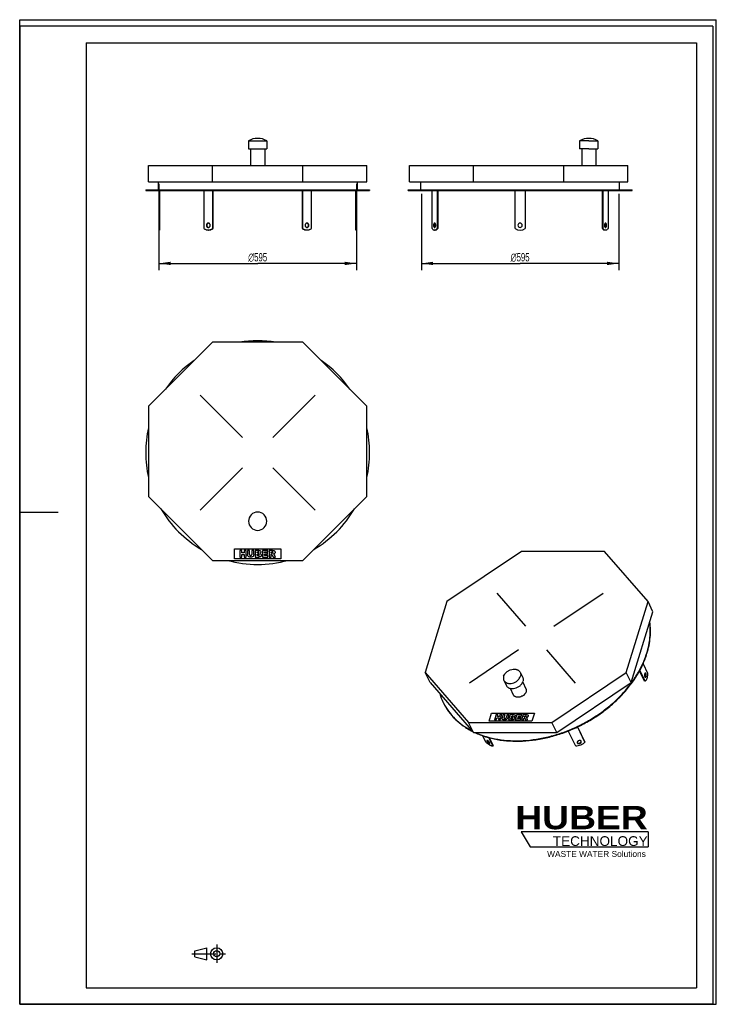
# Model space of a CAD drawing. Header units: millimetres. Extents: x 0 to 2100, y 0 to 2970.
import ezdxf

# ---------------------------------------------------------------- set-up
doc = ezdxf.new("R2010")
doc.units = ezdxf.units.MM
doc.header["$LTSCALE"] = 193.6
doc.linetypes.add('CENTER', pattern=[0.6, 0.375, -0.075, 0.075, -0.075])
doc.layers.get('0').update_dxf_attribs({"linetype": 'CONTINUOUS'})
for name, color, linetype in [('_2D-BEM', 7, 'CONTINUOUS'), ('_ACHSEN', 7, 'CONTINUOUS'), ('_KURVEN', 7, 'CONTINUOUS'), ('HUBER_Logo_BL0', 7, 'CONTINUOUS')]:
    doc.layers.add(name, color=color, linetype=linetype)
doc.styles.get("Standard").update_dxf_attribs({"font": 'txt', "width": 0.7})
doc.styles.add('TEXTSTYLE_2', font='ariblk.ttf')
doc.styles.add('TEXTSTYLE_3', font='arial.ttf')
doc.styles.add('TEXTSTYLE_4', font='gdt', dxfattribs={"width": 0.7})
doc.dimstyles.new('DIMSTYLE_1', dxfattribs={"dimtxt": 25, "dimasz": 35, "dimexe": 2, "dimexo": 1, "dimtad": 1, "dimdec": 1, "dimtxsty": 'STANDARD', "dimblk": '_FILLED', "dimblk1": '_FILLED', "dimblk2": '_FILLED', "dimcen": 0.09, "dimadec": 1, "dimazin": 2, "dimtp": 0.8, "dimtm": 0.8, "dimtfac": 1, "dimtdec": 1, "dimtofl": 0, "dimtmove": 0, "dimatfit": 3, "dimldrblk": '_FILLED', "dimfxl": 1, "dimtolj": 1, "dimarcsym": 0})

# ---------------------------------------------------------------- blocks, each defined once
blk = doc.blocks.new('HUBER_LOGO_BL0', base_point=(1705.8, 504.8))
at = {"layer": 'HUBER_Logo_BL0', "color": 5, "linetype": 'CONTINUOUS'}
for p, q in [((1894.2, 520.3), (1511.7, 520.3)), ((1511.7, 520.3), (1538.7, 475.3)), ((1894.2, 520.3), (1894.2, 475.3)), ((1538.7, 475.3), (1894.2, 475.3))]:
    blk.add_line(p, q, dxfattribs=at)
at = {"layer": 'HUBER_Logo_BL0', "color": 2, "linetype": 'CONTINUOUS', "attachment_point": 3, "line_spacing_factor": 0.78}
for s, insert, char_height, width, style in [('HUBER\\P\\Farial.ttf;\\H29.25;TECHNOLOGY ', (1893.2, 598.3), 70.2, 387.672, 'TEXTSTYLE_2'), ('WASTE WATER Solutions', (1887.6, 462.6), 18, 297.033, 'TEXTSTYLE_3')]:
    blk.add_mtext(s, dxfattribs=dict(at, insert=insert, char_height=char_height, width=width, style=style))
blk = doc.blocks.new('_FILLED')
at = {"color": 0, "linetype": 'BYBLOCK'}
blk.add_solid([(0, 0), (-1, 0.143), (-1, -0.143)], dxfattribs=at)
blk = doc.blocks.new('*D0')
at = {"layer": '_2D-BEM', "color": 2, "linetype": 'CONTINUOUS'}
for p, q in [((419.9, 2474.8), (419.9, 2214.8)), ((1014.9, 2474.8), (1014.9, 2214.8)), ((419.9, 2234.8), (717.4, 2234.8)), ((1014.9, 2234.8), (717.4, 2234.8))]:
    blk.add_line(p, q, dxfattribs=at)
at = {"layer": '_2D-BEM', "color": 2, "linetype": 'CONTINUOUS', "xscale": 35, "yscale": 35, "zscale": 35, "rotation": 180}
blk.add_blockref('_FILLED', (419.9, 2234.8), dxfattribs=at)
at = {"layer": '_2D-BEM', "color": 2, "linetype": 'CONTINUOUS', "xscale": 35, "yscale": 35, "zscale": 35}
blk.add_blockref('_FILLED', (1014.9, 2234.8), dxfattribs=at)
at = {"layer": '_2D-BEM', "color": 2, "linetype": 'CONTINUOUS', "insert": (717.4, 2266), "char_height": 25, "width": 133.036, "attachment_point": 2, "line_spacing_factor": 0.9, "style": 'TEXTSTYLE_4'}
blk.add_mtext('{\\Fgdt;n}\\Ftxt;595', dxfattribs=at)
blk = doc.blocks.new('*D1')
at = {"layer": '_2D-BEM', "color": 2, "linetype": 'CONTINUOUS'}
for p, q in [((1211, 2444.8), (1211, 2214.8)), ((1806, 2444.8), (1806, 2214.8)), ((1211, 2234.8), (1508.5, 2234.8)), ((1806, 2234.8), (1508.5, 2234.8))]:
    blk.add_line(p, q, dxfattribs=at)
at = {"layer": '_2D-BEM', "color": 2, "linetype": 'CONTINUOUS', "xscale": 35, "yscale": 35, "zscale": 35, "rotation": 180}
blk.add_blockref('_FILLED', (1211, 2234.8), dxfattribs=at)
at = {"layer": '_2D-BEM', "color": 2, "linetype": 'CONTINUOUS', "xscale": 35, "yscale": 35, "zscale": 35}
blk.add_blockref('_FILLED', (1806, 2234.8), dxfattribs=at)
at = {"layer": '_2D-BEM', "color": 2, "linetype": 'CONTINUOUS', "insert": (1508.5, 2266), "char_height": 25, "width": 133.036, "attachment_point": 2, "line_spacing_factor": 0.9, "style": 'TEXTSTYLE_4'}
blk.add_mtext('{\\Fgdt;n}\\Ftxt;595', dxfattribs=at)
blk = doc.blocks.new('PROJEKTIONSMETHODE_1_BL1', base_point=(570, 152.5))
at = {"color": 2, "linetype": 'CENTER'}
for p, q in [((593.8, 180), (593.8, 125)), ((518.7, 152.5), (621.3, 152.5))]:
    blk.add_line(p, q, dxfattribs=at)
at = {"color": 2, "linetype": 'CONTINUOUS'}
for p, q in [((527.8, 161.7), (564.5, 170.8)), ((527.8, 143.3), (527.8, 161.7)), ((564.5, 134.2), (564.5, 170.8)), ((527.8, 143.3), (564.5, 134.2))]:
    blk.add_line(p, q, dxfattribs=at)
for radius in [18.3, 9.17]:
    blk.add_circle((593.8, 152.5), radius, dxfattribs=at)

msp = doc.modelspace()

# ---------------------------------------------------------------- linework, layer by layer
at = {"color": 7, "linetype": 'CONTINUOUS'}
for p, q in [((0, 2970), (2100, 2970)), ((0, 0), (0, 2970)), ((0, 2970), (2100, 2970)), ((0, 0), (0, 2970)), ((2100, 0), (2100, 2970)), ((2100, 0), (2100, 2970)), ((388.35, 2530.03), (544.11, 2530.03)), ((388.35, 2481.03), (388.35, 2530.03)), ((544.11, 2530.03), (581.08, 2530.03)), ((581.08, 2530.03), (853.63, 2530.03)), ((581.08, 2481.03), (581.08, 2530.03)), ((853.63, 2530.03), (890.59, 2530.03)), ((853.63, 2481.03), (853.63, 2530.03)), ((890.59, 2530.03), (1046.35, 2530.03)), ((1046.35, 2481.03), (1046.35, 2530.03)), ((1175.46, 2530.03), (1335.22, 2530.03)), ((1175.46, 2481.03), (1175.46, 2530.03)), ((1335.22, 2530.03), (1368.19, 2530.03)), ((1368.19, 2530.03), (1640.74, 2530.03)), ((1368.19, 2481.03), (1368.19, 2530.03)), ((1640.74, 2530.03), (1681.7, 2530.03)), ((1640.74, 2481.03), (1640.74, 2530.03)), ((1681.7, 2530.03), (1833.46, 2530.03)), ((1833.46, 2481.03), (1833.46, 2530.03)), ((388.35, 2481.03), (581.08, 2481.03)), ((417.85, 2481.03), (417.85, 2456.78)), ((581.08, 2481.03), (853.63, 2481.03)), ((853.63, 2481.03), (1046.35, 2481.03)), ((1016.85, 2481.03), (1016.85, 2456.78)), ((1175.46, 2481.03), (1368.19, 2481.03)), ((1208.96, 2456.78), (1208.96, 2481.03)), ((1368.19, 2481.03), (1640.74, 2481.03)), ((1640.74, 2481.03), (1833.46, 2481.03)), ((1807.96, 2456.78), (1807.96, 2481.03)), ((379.85, 2456.78), (379.85, 2454.78)), ((379.85, 2456.78), (417.85, 2456.78)), ((379.85, 2454.78), (419.85, 2454.78)), ((417.85, 2456.78), (1016.85, 2456.78)), ((419.85, 2454.78), (555.61, 2454.78)), ((555.61, 2454.78), (581.59, 2454.78)), ((581.59, 2454.78), (853.11, 2454.78)), ((853.11, 2454.78), (879.09, 2454.78)), ((879.09, 2454.78), (1014.85, 2454.78)), ((1014.85, 2454.78), (1054.85, 2454.78)), ((1016.85, 2456.78), (1054.85, 2456.78)), ((1054.85, 2456.78), (1054.85, 2454.78)), ((1170.96, 2456.78), (1208.96, 2456.78)), ((1170.96, 2454.78), (1170.96, 2456.78)), ((1170.96, 2454.78), (1210.96, 2454.78)), ((1208.96, 2456.78), (1508.46, 2456.78)), ((1210.96, 2454.78), (1243.32, 2454.78)), ((1243.32, 2454.78), (1243.65, 2454.78)), ((1243.65, 2454.78), (1243.66, 2454.78)), ((1243.66, 2454.78), (1258.32, 2454.78)), ((1258.32, 2454.78), (1493.46, 2454.78)), ((1493.46, 2454.78), (1508.46, 2454.78)), ((1508.46, 2456.78), (1807.96, 2456.78)), ((1508.46, 2454.78), (1523.46, 2454.78)), ((1523.46, 2454.78), (1758.61, 2454.78)), ((1758.61, 2454.78), (1773.26, 2454.78)), ((1773.26, 2454.78), (1773.28, 2454.78)), ((1773.28, 2454.78), (1773.61, 2454.78)), ((1773.61, 2454.78), (1805.96, 2454.78)), ((1805.96, 2454.78), (1845.96, 2454.78)), ((1807.96, 2456.78), (1845.96, 2456.78)), ((1845.96, 2454.78), (1845.96, 2456.78)), ((581.08, 1997.19), (388.35, 1804.47)), ((853.63, 1997.19), (581.08, 1997.19)), ((1046.35, 1804.47), (853.63, 1997.19)), ((388.35, 1804.47), (388.35, 1531.92)), ((1046.35, 1531.92), (1046.35, 1804.47)), ((388.35, 1531.92), (581.08, 1339.19)), ((853.63, 1339.19), (1046.35, 1531.92)), ((581.08, 1339.19), (853.63, 1339.19)), ((1512.3, 1365.72), (1288.14, 1214.75)), ((1763.34, 1365.72), (1512.3, 1365.72)), ((1894.19, 1214.75), (1763.34, 1365.72)), ((1288.14, 1214.75), (1222.16, 1001.25)), ((1828.22, 1001.25), (1894.19, 1214.75)), ((1909.14, 1184.29), (1894.19, 1214.75)), ((1843.17, 970.8), (1909.14, 1184.29)), ((1237.11, 970.8), (1222.16, 1001.25)), ((1222.16, 1001.25), (1353.02, 850.29)), ((1604.06, 850.29), (1828.22, 1001.25)), ((1843.17, 970.8), (1828.22, 1001.25)), ((1237.11, 970.8), (1367.97, 819.83)), ((1619, 819.83), (1843.17, 970.8)), ((1367.97, 819.83), (1353.02, 850.29)), ((1353.02, 850.29), (1604.06, 850.29)), ((1619, 819.83), (1604.06, 850.29)), ((1367.97, 819.83), (1619, 819.83)), ((0, 0), (2100, 0)), ((0, 0), (2100, 0))]:
    msp.add_line(p, q, dxfattribs=at)
at = {"color": 3, "linetype": 'CONTINUOUS'}
for p, q in [((0, 2950), (0, 1485)), ((2090, 2950), (0, 2950)), ((2090, 2950), (2090, 0)), ((0, 1485), (0, 0)), ((0, 1485), (116, 1485)), ((2090, 0), (0, 0))]:
    msp.add_line(p, q, dxfattribs=at)
at = {"color": 5, "linetype": 'CONTINUOUS'}
for p, q in [((200, 2900), (2040, 2900)), ((200, 2900), (200, 50)), ((2040, 2900), (2040, 50)), ((200, 50), (2040, 50))]:
    msp.add_line(p, q, dxfattribs=at)
at = {"color": 7, "linetype": 'CONTINUOUS'}
for centre, radius, start, end in [((717.35, 1664.19), 337.5, 80.6658, 99.3342), ((717.35, 1664.19), 337.5, 124.49949, 145.48396), ((717.35, 1664.19), 337.5, 34.51604, 55.50051), ((717.35, 1664.19), 337.5, 167.13451, 180), ((717.35, 1664.19), 337.5, 0, 12.86549), ((717.35, 1664.19), 337.5, 180, 192.86549), ((717.35, 1664.19), 337.5, 347.13451, 360), ((717.35, 1664.19), 337.5, 210.1222, 239.86176), ((717.35, 1664.19), 337.5, 300.13824, 329.8778), ((717.35, 1664.19), 337.5, 254.37688, 285.62312), ((1435.47, 988.57), 176.97, 196.83374, 206.11922), ((1434.29, 988.05), 175.69, 206.13854, 206.59005)]:
    msp.add_arc(centre, radius, start, end, dxfattribs=at)
for points, knots in [([(1890.41, 1059.34), (1892.82, 1067.13), (1896.84, 1082.74), (1900.41, 1106.33), (1901.38, 1129.55), (1900.28, 1144.81), (1899.29, 1152.29)], [0, 0, 0, 0, 0.260256, 0.513122, 0.7593559, 1, 1, 1, 1]), ([(1891.02, 1058.09), (1893.49, 1066.09), (1897.6, 1082.09), (1901.15, 1106.26), (1901.98, 1130.05), (1900.69, 1145.66), (1899.59, 1153.31)], [0, 0, 0, 0, 0.2604693, 0.5133684, 0.7595068, 1, 1, 1, 1]), ([(1371.86, 819.82), (1382.36, 814.91), (1404.57, 806.41), (1439.93, 797.95), (1477.48, 793.62), (1516.63, 793.48), (1556.77, 797.51), (1597.26, 805.66), (1637.48, 817.8), (1676.78, 833.72), (1714.56, 853.19), (1750.23, 875.88), (1783.21, 901.46), (1812.99, 929.52), (1839.11, 959.62), (1861.14, 991.3), (1878.75, 1024.05), (1887.52, 1046.75), (1891.02, 1058.09)], [0, 0, 0, 0, 0.054974, 0.1122913, 0.171941, 0.2337739, 0.2975243, 0.3628333, 0.4292712, 0.4963602, 0.5635949, 0.6304644, 0.6964726, 0.7611596, 0.8241235, 0.8850428, 0.943699, 1, 1, 1, 1]), ([(1373.99, 819.8), (1384.53, 815.03), (1406.79, 806.81), (1442.15, 798.72), (1479.63, 794.72), (1518.65, 794.86), (1558.61, 799.14), (1598.88, 807.48), (1638.84, 819.75), (1677.87, 835.76), (1715.37, 855.25), (1750.75, 877.94), (1783.46, 903.46), (1813, 931.42), (1838.89, 961.38), (1860.75, 992.9), (1878.21, 1025.48), (1886.93, 1048.05), (1890.41, 1059.34)], [0, 0, 0, 0, 0.0551293, 0.1125922, 0.172366, 0.234294, 0.2981065, 0.3634436, 0.4298775, 0.4969338, 0.5641126, 0.6309089, 0.6968335, 0.7614332, 0.8243126, 0.8851557, 0.9437482, 1, 1, 1, 1]), ([(1277.18, 909.41), (1281.63, 900.34), (1292.2, 882.81), (1312.5, 859.38), (1336.94, 839.08), (1355.38, 828.05), (1365.08, 823.12)], [0, 0, 0, 0, 0.2420652, 0.4874984, 0.739332, 1, 1, 1, 1]), ([(1277.18, 909.41), (1281.63, 900.54), (1292.12, 883.4), (1312.11, 860.45), (1336.1, 840.52), (1354.16, 829.64), (1363.66, 824.78)], [0, 0, 0, 0, 0.2421352, 0.487665, 0.7395044, 1, 1, 1, 1])]:
    msp.add_open_spline(points, degree=3, knots=knots, dxfattribs=at)
at = {"layer": '_ACHSEN', "color": 7, "linetype": 'CONTINUOUS'}
for p, q in [((689.85, 2605.03), (689.85, 2580.03)), ((689.85, 2605.03), (744.85, 2605.03)), ((744.85, 2605.03), (744.85, 2580.03)), ((1687.96, 2605.03), (1687.96, 2580.03)), ((1715.46, 2605.03), (1687.96, 2605.03)), ((1715.46, 2605.03), (1742.96, 2605.03)), ((1742.96, 2605.03), (1742.96, 2580.03)), ((689.85, 2580.03), (696.15, 2580.03)), ((696.15, 2580.03), (696.15, 2530.03)), ((696.15, 2580.03), (738.55, 2580.03)), ((738.55, 2580.03), (738.55, 2530.03)), ((738.55, 2580.03), (744.85, 2580.03)), ((1694.26, 2580.03), (1687.96, 2580.03)), ((1694.26, 2580.03), (1694.26, 2530.03)), ((1715.46, 2580.03), (1694.26, 2580.03)), ((1715.46, 2580.03), (1736.66, 2580.03)), ((1736.66, 2580.03), (1736.66, 2530.03)), ((1736.66, 2580.03), (1742.96, 2580.03)), ((419.85, 2454.78), (419.85, 2339.78)), ((421.85, 2454.78), (421.85, 2339.78)), ((555.61, 2339.78), (555.61, 2454.78)), ((581.59, 2454.78), (581.59, 2339.78)), ((582.59, 2454.78), (582.59, 2339.78)), ((852.11, 2339.78), (852.11, 2454.78)), ((853.11, 2339.78), (853.11, 2454.78)), ((879.09, 2454.78), (879.09, 2339.78)), ((1012.85, 2339.78), (1012.85, 2454.78)), ((1014.85, 2339.78), (1014.85, 2454.78)), ((1243.32, 2339.78), (1243.32, 2454.78)), ((1258.32, 2454.78), (1258.32, 2339.78)), ((1260.05, 2454.78), (1260.05, 2339.78)), ((1493.46, 2339.78), (1493.46, 2454.78)), ((1523.46, 2454.78), (1523.46, 2339.78)), ((1756.87, 2339.78), (1756.87, 2454.78)), ((1758.61, 2339.78), (1758.61, 2454.78)), ((1773.61, 2454.78), (1773.61, 2339.78)), ((419.85, 2339.78), (419.85, 2334.78)), ((419.85, 2339.78), (421.85, 2339.78)), ((419.85, 2334.78), (421.85, 2334.78)), ((421.85, 2339.78), (421.85, 2334.78)), ((568.6, 2334.78), (569.6, 2334.78)), ((581.59, 2339.78), (582.59, 2339.78)), ((853.11, 2339.78), (852.11, 2339.78)), ((866.1, 2334.78), (865.1, 2334.78)), ((1012.85, 2334.78), (1012.85, 2339.78)), ((1014.85, 2339.78), (1012.85, 2339.78)), ((1014.85, 2334.78), (1012.85, 2334.78)), ((1014.85, 2334.78), (1014.85, 2339.78)), ((1250.82, 2334.78), (1252.55, 2334.78)), ((1258.32, 2339.78), (1260.05, 2339.78)), ((1758.61, 2339.78), (1756.87, 2339.78)), ((1766.11, 2334.78), (1764.37, 2334.78)), ((1879.04, 1026.57), (1892.89, 998.36)), ((1508.91, 1001.46), (1516.54, 985.92)), ((1883.79, 974.86), (1868.64, 1005.72)), ((1885.63, 974.86), (1869.61, 1007.49)), ((1459.54, 977.23), (1467.16, 961.69)), ((1478.38, 953.12), (1488.07, 933.38)), ((1516.44, 971.81), (1526.13, 952.06)), ((1885.63, 974.86), (1883.79, 974.86)), ((1681.18, 836.49), (1703.67, 790.67)), ((1681.31, 836.55), (1703.16, 792.02)), ((1405.72, 790.67), (1396.25, 809.97)), ((1413.38, 804.68), (1426.02, 778.92)), ((1415.68, 804.07), (1427.36, 780.27)), ((1676.1, 778.92), (1653.7, 824.58)), ((1426.02, 778.92), (1427.36, 780.27)), ((1680.74, 788.75), (1680.86, 788.46)), ((1692.93, 793.26), (1692.81, 793.55)), ((1703.67, 790.67), (1703.16, 792.02))]:
    msp.add_line(p, q, dxfattribs=at)
for centre, radius, start, end in [((717.35, 2554.53), 57.5, 90, 118.57188), ((717.35, 2554.53), 57.5, 61.42812, 90), ((1715.46, 2554.53), 57.5, 90, 118.57188), ((1715.46, 2554.53), 57.5, 61.42812, 90), ((569.61, 2351.36), 4.92, 95.89133, 101.54258), ((865.1, 2351.36), 4.92, 78.45742, 84.10867), ((1508.46, 2349.78), 6.5, 0, 180), ((1508.46, 2349.78), 6.5, 180, 360), ((568.6, 2353.54), 18.76, 270.00046, 273.04959), ((569.61, 2348.2), 4.92, 258.45742, 264.10867), ((866.1, 2353.54), 18.76, 266.95041, 269.99954), ((865.1, 2348.2), 4.92, 275.89133, 281.54258), ((1508.46, 2359.78), 25, 233.1301, 306.8699), ((717.35, 1457.19), 27.5, 0, 180), ((717.35, 1457.19), 27.5, 180, 360)]:
    msp.add_arc(centre, radius, start, end, dxfattribs=at)
for points, knots in [([(568.6, 2356.28), (568.23, 2356.28), (567.49, 2356.19), (566.06, 2355.69), (564.47, 2354.44), (563.25, 2352.29), (562.97, 2350.62), (562.97, 2349.78)], [0, 0, 0, 0, 0.1164523, 0.2343401, 0.477366, 0.7340619, 1, 1, 1, 1]), ([(562.97, 2349.78), (562.97, 2348.94), (563.25, 2347.27), (564.47, 2345.12), (566.06, 2343.87), (567.49, 2343.36), (568.23, 2343.28), (568.6, 2343.28)], [0, 0, 0, 0, 0.2659381, 0.522634, 0.7656599, 0.8835477, 1, 1, 1, 1]), ([(568.62, 2356.18), (567.97, 2356.05), (566.68, 2355.5), (565.17, 2354), (564.2, 2352.02), (563.97, 2350.53), (563.97, 2349.78)], [0, 0, 0, 0, 0.2340951, 0.4790605, 0.735823, 1, 1, 1, 1]), ([(563.97, 2349.78), (563.97, 2349.03), (564.2, 2347.54), (565.17, 2345.56), (566.68, 2344.06), (567.97, 2343.51), (568.62, 2343.38)], [0, 0, 0, 0, 0.264177, 0.5209395, 0.7659049, 1, 1, 1, 1]), ([(574.23, 2349.78), (574.23, 2350.62), (573.95, 2352.29), (572.73, 2354.44), (571.15, 2355.69), (569.71, 2356.19), (568.97, 2356.28), (568.6, 2356.28)], [0, 0, 0, 0, 0.2659381, 0.522634, 0.7656599, 0.8835477, 1, 1, 1, 1]), ([(568.6, 2343.28), (568.97, 2343.28), (569.71, 2343.36), (571.15, 2343.87), (572.73, 2345.12), (573.95, 2347.27), (574.23, 2348.94), (574.23, 2349.78)], [0, 0, 0, 0, 0.1164523, 0.2343401, 0.477366, 0.7340619, 1, 1, 1, 1]), ([(866.1, 2356.28), (865.73, 2356.28), (864.99, 2356.19), (863.56, 2355.69), (861.97, 2354.44), (860.75, 2352.29), (860.47, 2350.62), (860.47, 2349.78)], [0, 0, 0, 0, 0.1164523, 0.2343401, 0.477366, 0.7340619, 1, 1, 1, 1]), ([(860.47, 2349.78), (860.47, 2348.94), (860.75, 2347.27), (861.97, 2345.12), (863.56, 2343.87), (864.99, 2343.36), (865.73, 2343.28), (866.1, 2343.28)], [0, 0, 0, 0, 0.2659381, 0.522634, 0.7656599, 0.8835477, 1, 1, 1, 1]), ([(870.73, 2349.78), (870.73, 2350.53), (870.51, 2352.02), (869.53, 2354), (868.02, 2355.5), (866.73, 2356.05), (866.08, 2356.18)], [0, 0, 0, 0, 0.264177, 0.5209395, 0.7659049, 1, 1, 1, 1]), ([(866.08, 2343.38), (866.73, 2343.51), (868.02, 2344.06), (869.53, 2345.56), (870.51, 2347.54), (870.73, 2349.03), (870.73, 2349.78)], [0, 0, 0, 0, 0.2340951, 0.4790605, 0.735823, 1, 1, 1, 1]), ([(871.73, 2349.78), (871.73, 2350.62), (871.45, 2352.29), (870.23, 2354.44), (868.65, 2355.69), (867.21, 2356.19), (866.47, 2356.28), (866.1, 2356.28)], [0, 0, 0, 0, 0.2659381, 0.522634, 0.7656599, 0.8835477, 1, 1, 1, 1]), ([(866.1, 2343.28), (866.47, 2343.28), (867.21, 2343.36), (868.65, 2343.87), (870.23, 2345.12), (871.45, 2347.27), (871.73, 2348.94), (871.73, 2349.78)], [0, 0, 0, 0, 0.1164523, 0.2343401, 0.477366, 0.7340619, 1, 1, 1, 1]), ([(1250.82, 2356.28), (1250.6, 2356.28), (1250.15, 2356.18), (1249.53, 2355.79), (1248.97, 2355.17), (1248.28, 2354.02), (1247.72, 2352.19), (1247.57, 2350.61), (1247.57, 2349.78)], [0, 0, 0, 0, 0.0823068, 0.1731319, 0.27789, 0.3984498, 0.6816237, 1, 1, 1, 1]), ([(1247.57, 2349.78), (1247.57, 2348.95), (1247.72, 2347.37), (1248.28, 2345.54), (1248.97, 2344.39), (1249.53, 2343.77), (1250.15, 2343.37), (1250.6, 2343.28), (1250.82, 2343.28)], [0, 0, 0, 0, 0.3183763, 0.6015502, 0.72211, 0.8268681, 0.9176932, 1, 1, 1, 1]), ([(1251.69, 2356.04), (1251.31, 2355.83), (1250.59, 2355.11), (1249.87, 2353.65), (1249.41, 2351.81), (1249.3, 2350.47), (1249.3, 2349.78)], [0, 0, 0, 0, 0.1872802, 0.4228941, 0.6998978, 1, 1, 1, 1]), ([(1249.3, 2349.78), (1249.3, 2349.08), (1249.41, 2347.75), (1249.87, 2345.91), (1250.59, 2344.45), (1251.31, 2343.72), (1251.69, 2343.51)], [0, 0, 0, 0, 0.3001022, 0.5771059, 0.8127198, 1, 1, 1, 1]), ([(1254.07, 2349.78), (1254.07, 2350.61), (1253.92, 2352.19), (1253.36, 2354.02), (1252.67, 2355.17), (1252.12, 2355.79), (1251.49, 2356.18), (1251.04, 2356.28), (1250.82, 2356.28)], [0, 0, 0, 0, 0.3183763, 0.6015502, 0.72211, 0.8268681, 0.9176932, 1, 1, 1, 1]), ([(1250.82, 2343.28), (1251.04, 2343.28), (1251.49, 2343.37), (1252.12, 2343.77), (1252.67, 2344.39), (1253.36, 2345.54), (1253.92, 2347.37), (1254.07, 2348.95), (1254.07, 2349.78)], [0, 0, 0, 0, 0.0823068, 0.1731319, 0.27789, 0.3984498, 0.6816237, 1, 1, 1, 1]), ([(1766.11, 2356.28), (1765.89, 2356.28), (1765.43, 2356.18), (1764.81, 2355.79), (1764.25, 2355.17), (1763.57, 2354.02), (1763, 2352.19), (1762.86, 2350.61), (1762.86, 2349.78)], [0, 0, 0, 0, 0.0823068, 0.1731319, 0.27789, 0.3984498, 0.6816237, 1, 1, 1, 1]), ([(1762.86, 2349.78), (1762.86, 2348.95), (1763, 2347.37), (1763.57, 2345.54), (1764.25, 2344.39), (1764.81, 2343.77), (1765.43, 2343.37), (1765.89, 2343.28), (1766.11, 2343.28)], [0, 0, 0, 0, 0.3183763, 0.6015502, 0.72211, 0.8268681, 0.9176932, 1, 1, 1, 1]), ([(1767.62, 2349.78), (1767.62, 2350.47), (1767.52, 2351.81), (1767.05, 2353.65), (1766.33, 2355.11), (1765.62, 2355.83), (1765.24, 2356.04)], [0, 0, 0, 0, 0.3001022, 0.5771059, 0.8127198, 1, 1, 1, 1]), ([(1765.24, 2343.51), (1765.62, 2343.72), (1766.33, 2344.45), (1767.05, 2345.91), (1767.52, 2347.75), (1767.62, 2349.08), (1767.62, 2349.78)], [0, 0, 0, 0, 0.1872802, 0.4228941, 0.6998978, 1, 1, 1, 1]), ([(1769.36, 2349.78), (1769.36, 2350.61), (1769.21, 2352.19), (1768.64, 2354.02), (1767.96, 2355.17), (1767.4, 2355.79), (1766.78, 2356.18), (1766.32, 2356.28), (1766.11, 2356.28)], [0, 0, 0, 0, 0.3183763, 0.6015502, 0.72211, 0.8268681, 0.9176932, 1, 1, 1, 1]), ([(1766.11, 2343.28), (1766.32, 2343.28), (1766.78, 2343.37), (1767.4, 2343.77), (1767.96, 2344.39), (1768.64, 2345.54), (1769.21, 2347.37), (1769.36, 2348.95), (1769.36, 2349.78)], [0, 0, 0, 0, 0.0823068, 0.1731319, 0.27789, 0.3984498, 0.6816237, 1, 1, 1, 1]), ([(568.6, 2334.78), (567.44, 2334.78), (565.1, 2335), (561.7, 2335.97), (558.48, 2337.56), (556.53, 2338.98), (555.61, 2339.78)], [0, 0, 0, 0, 0.2452308, 0.4925188, 0.743664, 1, 1, 1, 1]), ([(582.59, 2339.78), (581.68, 2338.98), (579.73, 2337.56), (576.5, 2335.97), (573.1, 2335), (570.76, 2334.78), (569.6, 2334.78)], [0, 0, 0, 0, 0.256336, 0.5074812, 0.7547692, 1, 1, 1, 1]), ([(581.59, 2339.78), (580.74, 2339.04), (578.94, 2337.7), (575.97, 2336.17), (572.84, 2335.17), (570.68, 2334.86), (569.6, 2334.81)], [0, 0, 0, 0, 0.2561283, 0.5073739, 0.7548343, 1, 1, 1, 1]), ([(865.1, 2334.78), (863.94, 2334.78), (861.6, 2335), (858.2, 2335.97), (854.98, 2337.56), (853.03, 2338.98), (852.11, 2339.78)], [0, 0, 0, 0, 0.2452308, 0.4925188, 0.743664, 1, 1, 1, 1]), ([(865.1, 2334.81), (864.03, 2334.86), (861.87, 2335.17), (858.73, 2336.17), (855.77, 2337.7), (853.96, 2339.04), (853.11, 2339.78)], [0, 0, 0, 0, 0.2451657, 0.4926261, 0.7438717, 1, 1, 1, 1]), ([(879.09, 2339.78), (878.18, 2338.98), (876.23, 2337.56), (873, 2335.97), (869.6, 2335), (867.26, 2334.78), (866.1, 2334.78)], [0, 0, 0, 0, 0.256336, 0.5074812, 0.7547692, 1, 1, 1, 1]), ([(1250.82, 2334.78), (1250.14, 2334.78), (1248.73, 2335.02), (1246.74, 2336.03), (1244.89, 2337.65), (1243.83, 2339.02), (1243.32, 2339.78)], [0, 0, 0, 0, 0.2165686, 0.4487191, 0.7078718, 1, 1, 1, 1]), ([(1258.32, 2339.78), (1257.81, 2339.02), (1256.75, 2337.65), (1254.9, 2336.03), (1252.91, 2335.02), (1251.5, 2334.78), (1250.82, 2334.78)], [0, 0, 0, 0, 0.2921282, 0.5512809, 0.7834314, 1, 1, 1, 1]), ([(1260.05, 2339.78), (1259.55, 2339.02), (1258.49, 2337.65), (1256.63, 2336.03), (1254.64, 2335.02), (1253.23, 2334.78), (1252.55, 2334.78)], [0, 0, 0, 0, 0.2921282, 0.5512809, 0.7834314, 1, 1, 1, 1]), ([(1764.37, 2334.78), (1763.7, 2334.78), (1762.29, 2335.02), (1760.3, 2336.03), (1758.44, 2337.65), (1757.38, 2339.02), (1756.87, 2339.78)], [0, 0, 0, 0, 0.2165686, 0.4487191, 0.7078718, 1, 1, 1, 1]), ([(1766.11, 2334.78), (1765.43, 2334.78), (1764.02, 2335.02), (1762.03, 2336.03), (1760.17, 2337.65), (1759.11, 2339.02), (1758.61, 2339.78)], [0, 0, 0, 0, 0.2165686, 0.4487191, 0.7078718, 1, 1, 1, 1]), ([(1773.61, 2339.78), (1773.1, 2339.02), (1772.04, 2337.65), (1770.18, 2336.03), (1768.19, 2335.02), (1766.78, 2334.78), (1766.11, 2334.78)], [0, 0, 0, 0, 0.2921282, 0.5512809, 0.7834314, 1, 1, 1, 1]), ([(1458.89, 989.34), (1459.64, 991.74), (1462.09, 996.49), (1466.7, 1001.42), (1471.21, 1004.8), (1476.21, 1007.71), (1482.93, 1010.22), (1489.91, 1011.09), (1495.22, 1010.65), (1498.86, 1009.78), (1502.14, 1008.4), (1504.98, 1006.53), (1507.29, 1004.22), (1508.45, 1002.4), (1508.91, 1001.46)], [0, 0, 0, 0, 0.1207864, 0.2527778, 0.321804, 0.3917686, 0.5309321, 0.664042, 0.7268775, 0.7866686, 0.8433971, 0.8973742, 0.9492559, 1, 1, 1, 1]), ([(1458.89, 989.34), (1458.57, 988.3), (1458.1, 986.2), (1457.96, 983.04), (1458.41, 980.01), (1459.1, 978.12), (1459.54, 977.23)], [0, 0, 0, 0, 0.2644249, 0.5170838, 0.7609157, 1, 1, 1, 1]), ([(1459.54, 977.23), (1460, 976.28), (1461.16, 974.47), (1463.47, 972.15), (1466.31, 970.28), (1469.59, 968.9), (1473.23, 968.04), (1478.53, 967.6), (1485.52, 968.46), (1492.24, 970.97), (1497.24, 973.88), (1501.75, 977.26), (1506.36, 982.2), (1508.81, 986.95), (1509.55, 989.34)], [0, 0, 0, 0, 0.0507441, 0.1026258, 0.1566029, 0.2133314, 0.2731225, 0.335958, 0.4690679, 0.6082314, 0.678196, 0.7472222, 0.8792136, 1, 1, 1, 1]), ([(1508.91, 1001.46), (1509.35, 1000.57), (1510.04, 998.68), (1510.49, 995.65), (1510.35, 992.49), (1509.88, 990.39), (1509.55, 989.34)], [0, 0, 0, 0, 0.2390843, 0.4829162, 0.7355751, 1, 1, 1, 1]), ([(1516.54, 985.92), (1516.97, 985.03), (1517.67, 983.14), (1518.12, 980.11), (1517.98, 976.95), (1517.5, 974.85), (1517.18, 973.8)], [0, 0, 0, 0, 0.2390843, 0.4829162, 0.7355751, 1, 1, 1, 1]), ([(1886.21, 999.32), (1886.08, 999.32), (1885.79, 999.26), (1885.41, 999.02), (1885.05, 998.63), (1884.57, 997.88), (1884.11, 996.64), (1883.77, 994.91), (1883.64, 992.99), (1883.73, 991.06), (1884.04, 989.28), (1884.41, 988.2), (1884.64, 987.73)], [0, 0, 0, 0, 0.0313934, 0.066536, 0.1078922, 0.1565391, 0.2753624, 0.4178848, 0.5738379, 0.7308845, 0.876531, 1, 1, 1, 1]), ([(1884.64, 987.73), (1884.74, 987.52), (1884.95, 987.15), (1885.34, 986.69), (1885.75, 986.4), (1886.07, 986.32), (1886.21, 986.32)], [0, 0, 0, 0, 0.3159479, 0.5820842, 0.8045575, 1, 1, 1, 1]), ([(1885.94, 997.92), (1885.89, 998.01), (1885.71, 998.36), (1885.49, 998.68), (1885.29, 998.88)], [0, 0, 0, 0, 0.2786223, 1, 1, 1, 1]), ([(1885.29, 986.77), (1885.53, 987.01), (1885.95, 987.66), (1886.4, 988.83), (1886.73, 990.27), (1886.9, 991.88), (1886.91, 993.55), (1886.76, 995.17), (1886.45, 996.63), (1886.13, 997.53), (1885.94, 997.92)], [0, 0, 0, 0, 0.0866466, 0.1962804, 0.3252186, 0.4669439, 0.613478, 0.7563449, 0.8874461, 1, 1, 1, 1]), ([(1892.89, 998.36), (1892.86, 995.73), (1892.59, 991.86), (1891.72, 986.91), (1890.86, 983.59), (1889.82, 980.66), (1888.6, 978.19), (1887.25, 976.23), (1886.18, 975.23), (1885.63, 974.86)], [0, 0, 0, 0, 0.3121755, 0.4589902, 0.5954763, 0.719105, 0.8280294, 0.9214149, 1, 1, 1, 1]), ([(1887.78, 997.92), (1887.68, 998.13), (1887.47, 998.5), (1887.08, 998.96), (1886.66, 999.25), (1886.35, 999.32), (1886.21, 999.32)], [0, 0, 0, 0, 0.3159479, 0.5820842, 0.8045575, 1, 1, 1, 1]), ([(1886.21, 986.32), (1886.34, 986.32), (1886.62, 986.38), (1887.01, 986.63), (1887.37, 987.02), (1887.84, 987.77), (1888.3, 989.01), (1888.65, 990.74), (1888.78, 992.66), (1888.68, 994.59), (1888.38, 996.37), (1888.01, 997.45), (1887.78, 997.92)], [0, 0, 0, 0, 0.0313934, 0.066536, 0.1078922, 0.1565391, 0.2753624, 0.4178848, 0.5738379, 0.7308845, 0.876531, 1, 1, 1, 1]), ([(1467.16, 961.69), (1467.63, 960.74), (1468.78, 958.93), (1471.1, 956.61), (1473.93, 954.74), (1477.21, 953.36), (1480.85, 952.5), (1486.16, 952.06), (1493.15, 952.92), (1499.86, 955.43), (1504.86, 958.34), (1509.37, 961.72), (1513.99, 966.65), (1516.44, 971.41), (1517.18, 973.8)], [0, 0, 0, 0, 0.0507441, 0.1026258, 0.1566029, 0.2133314, 0.2731225, 0.335958, 0.4690679, 0.6082314, 0.678196, 0.7472222, 0.8792136, 1, 1, 1, 1]), ([(1526.13, 952.06), (1526.47, 951.38), (1527.01, 949.92), (1527.48, 946.75), (1527.11, 944.29), (1526.63, 942.72)], [0, 0, 0, 0, 0.2395658, 0.4838887, 1, 1, 1, 1]), ([(1526.63, 942.72), (1526.06, 940.87), (1524.17, 937.21), (1520.61, 933.41), (1517.13, 930.8), (1513.28, 928.56), (1508.1, 926.62), (1502.72, 925.96), (1498.62, 926.3), (1495.82, 926.96), (1493.29, 928.03), (1491.1, 929.47), (1489.32, 931.25), (1488.43, 932.65), (1488.07, 933.38)], [0, 0, 0, 0, 0.1207864, 0.2527778, 0.321804, 0.3917686, 0.5309321, 0.664042, 0.7268775, 0.7866686, 0.8433971, 0.8973742, 0.9492559, 1, 1, 1, 1]), ([(1426.02, 778.92), (1425.48, 778.83), (1424.22, 778.87), (1422.19, 779.38), (1419.86, 780.33), (1417.27, 781.71), (1414.48, 783.48), (1410.5, 786.37), (1407.61, 788.87), (1405.72, 790.67)], [0, 0, 0, 0, 0.0686659, 0.1553357, 0.2607502, 0.3838241, 0.522397, 0.6735982, 1, 1, 1, 1]), ([(1408.19, 795.57), (1408.11, 795.49), (1407.98, 795.23), (1407.99, 794.75), (1408.14, 794.18), (1408.31, 793.77), (1408.42, 793.55)], [0, 0, 0, 0, 0.1693051, 0.3817416, 0.6574059, 1, 1, 1, 1]), ([(1417.22, 788.46), (1416.99, 788.92), (1416.4, 789.88), (1415.29, 791.27), (1413.98, 792.65), (1412.56, 793.89), (1411.36, 794.75), (1410.44, 795.27), (1409.84, 795.55), (1409.31, 795.73), (1408.85, 795.8), (1408.47, 795.76), (1408.27, 795.65), (1408.19, 795.57)], [0, 0, 0, 0, 0.1275652, 0.2782049, 0.4398875, 0.5992188, 0.7430864, 0.8056565, 0.8604679, 0.9068315, 0.9446349, 0.9747798, 1, 1, 1, 1]), ([(1408.42, 793.55), (1408.65, 793.09), (1409.24, 792.13), (1410.35, 790.74), (1411.66, 789.36), (1413.08, 788.12), (1414.28, 787.26), (1415.19, 786.74), (1415.8, 786.46), (1416.33, 786.29), (1416.79, 786.21), (1417.17, 786.25), (1417.37, 786.37), (1417.44, 786.44)], [0, 0, 0, 0, 0.1275652, 0.2782049, 0.4398875, 0.5992188, 0.7430864, 0.8056565, 0.8604679, 0.9068315, 0.9446349, 0.9747798, 1, 1, 1, 1]), ([(1409.45, 795.67), (1409.47, 795.61), (1409.56, 795.35), (1409.67, 795.1), (1409.76, 794.91)], [0, 0, 0, 0, 0.2291047, 1, 1, 1, 1]), ([(1409.76, 794.91), (1409.94, 794.55), (1410.38, 793.81), (1411.49, 792.29), (1413.18, 790.5), (1415.05, 788.97), (1416.53, 788.08), (1417.21, 787.79), (1417.53, 787.7)], [0, 0, 0, 0, 0.1106383, 0.2390459, 0.5229938, 0.7944181, 0.9081174, 1, 1, 1, 1]), ([(1417.44, 786.44), (1417.53, 786.52), (1417.65, 786.78), (1417.65, 787.26), (1417.5, 787.84), (1417.32, 788.24), (1417.22, 788.46)], [0, 0, 0, 0, 0.1693051, 0.3817416, 0.6574059, 1, 1, 1, 1]), ([(1703.67, 790.67), (1702.12, 788.74), (1698.32, 785.23), (1691.49, 781.4), (1683.92, 779.11), (1678.65, 778.75), (1676.1, 778.92)], [0, 0, 0, 0, 0.2392544, 0.494328, 0.7524341, 1, 1, 1, 1]), ([(1692.81, 793.55), (1692.68, 793.81), (1692.34, 794.31), (1691.63, 794.92), (1690.75, 795.38), (1689.36, 795.79), (1687.38, 795.84), (1685.03, 795.23), (1682.92, 794.06), (1681.54, 792.68), (1680.85, 791.44), (1680.57, 790.52), (1680.51, 789.6), (1680.64, 789.02), (1680.74, 788.75)], [0, 0, 0, 0, 0.0512439, 0.1050335, 0.1626019, 0.2244657, 0.3595633, 0.5041896, 0.6478009, 0.7802313, 0.8405011, 0.8965826, 0.9492571, 1, 1, 1, 1]), ([(1680.57, 789.45), (1680.88, 788.99), (1681.81, 788.18), (1683.64, 787.58), (1685.76, 787.55), (1687.93, 788.07), (1689.92, 789.09), (1691.5, 790.5), (1692.5, 792.14), (1692.67, 793.37), (1692.6, 793.92)], [0, 0, 0, 0, 0.1049478, 0.2241204, 0.3577942, 0.5001611, 0.6424943, 0.7760773, 0.8951351, 1, 1, 1, 1]), ([(1680.86, 788.46), (1680.99, 788.2), (1681.33, 787.7), (1682.04, 787.09), (1682.92, 786.63), (1684.31, 786.22), (1686.28, 786.18), (1688.64, 786.78), (1690.75, 787.95), (1692.13, 789.33), (1692.82, 790.57), (1693.1, 791.49), (1693.16, 792.41), (1693.03, 792.99), (1692.93, 793.26)], [0, 0, 0, 0, 0.0512439, 0.1050335, 0.1626019, 0.2244657, 0.3595633, 0.5041896, 0.6478009, 0.7802313, 0.8405011, 0.8965826, 0.9492571, 1, 1, 1, 1])]:
    msp.add_open_spline(points, degree=3, knots=knots, dxfattribs=at)
at = {"layer": '_KURVEN', "color": 4, "linetype": 'CONTINUOUS'}
for p, q in [((671.39, 1710.15), (544.11, 1837.43)), ((763.31, 1710.15), (890.59, 1837.43)), ((671.39, 1618.23), (544.11, 1490.95)), ((763.31, 1618.23), (890.59, 1490.95)), ((647.35, 1374.19), (787.35, 1374.19)), ((647.35, 1344.19), (647.35, 1374.19)), ((663.26, 1369.19), (663.26, 1349.19)), ((669.44, 1369.19), (663.26, 1369.19)), ((669.44, 1362.19), (669.44, 1369.19)), ((682.4, 1369.19), (676.19, 1369.19)), ((676.19, 1369.19), (676.19, 1362.19)), ((682.4, 1349.19), (682.4, 1369.19)), ((692.69, 1369.19), (686.52, 1369.19)), ((686.52, 1369.19), (686.52, 1357.27)), ((692.69, 1356.98), (692.69, 1369.19)), ((699.52, 1369.19), (699.52, 1356.98)), ((705.69, 1369.19), (699.52, 1369.19)), ((705.69, 1357.27), (705.69, 1369.19)), ((709.79, 1369.19), (709.79, 1349.19)), ((721.36, 1369.19), (709.79, 1369.19)), ((748.06, 1369.19), (731.5, 1369.19)), ((731.5, 1369.19), (731.5, 1349.19)), ((748.06, 1364.92), (748.06, 1369.19)), ((762.07, 1369.19), (751.77, 1369.19)), ((751.77, 1369.19), (751.77, 1349.19)), ((787.35, 1374.19), (787.35, 1344.19)), ((787.35, 1344.19), (647.35, 1344.19)), ((663.26, 1349.19), (669.44, 1349.19)), ((676.19, 1362.19), (669.44, 1362.19)), ((669.44, 1349.19), (669.44, 1357.28)), ((669.44, 1357.28), (676.19, 1357.28)), ((676.19, 1357.28), (676.19, 1349.19)), ((676.19, 1349.19), (682.4, 1349.19)), ((709.79, 1349.19), (720.46, 1349.19)), ((716.03, 1361.35), (716.03, 1365.14)), ((716.03, 1365.14), (718.76, 1365.14)), ((718.72, 1361.35), (716.03, 1361.35)), ((716.03, 1353.49), (716.03, 1357.54)), ((716.03, 1357.54), (719.17, 1357.54)), ((719.18, 1353.49), (716.03, 1353.49)), ((731.5, 1349.19), (748.36, 1349.19)), ((737.69, 1361.74), (737.69, 1364.92)), ((737.69, 1364.92), (748.06, 1364.92)), ((747.31, 1361.74), (737.69, 1361.74)), ((737.69, 1353.72), (737.69, 1357.66)), ((737.69, 1357.66), (747.31, 1357.66)), ((748.36, 1353.72), (737.69, 1353.72)), ((747.31, 1357.66), (747.31, 1361.74)), ((748.36, 1349.19), (748.36, 1353.72)), ((751.77, 1349.19), (757.98, 1349.19)), ((757.98, 1361.09), (757.98, 1365.15)), ((757.98, 1365.15), (760.69, 1365.15)), ((760.59, 1361.09), (757.98, 1361.09)), ((757.98, 1349.19), (757.98, 1357.31)), ((757.98, 1357.31), (758.53, 1357.31)), ((761.16, 1355.3), (764.46, 1349.19)), ((764.46, 1349.19), (771.45, 1349.19)), ((771.45, 1349.19), (768.44, 1354.98)), ((1526, 1140.87), (1439.58, 1240.57)), ((1610.67, 1140.87), (1758.71, 1240.57)), ((1503.75, 1068.87), (1355.71, 969.17)), ((1588.42, 1068.87), (1674.84, 969.17)), ((1415.27, 854.21), (1422.54, 877.71)), ((1422.54, 877.71), (1551.48, 877.71)), ((1435.98, 873.79), (1431.14, 858.12)), ((1441.67, 873.79), (1435.98, 873.79)), ((1436.83, 858.12), (1438.79, 864.46)), ((1438.79, 864.46), (1445.01, 864.46)), ((1439.98, 868.31), (1441.67, 873.79)), ((1446.2, 868.31), (1439.98, 868.31)), ((1445.01, 864.46), (1443.05, 858.12)), ((1447.89, 873.79), (1446.2, 868.31)), ((1453.61, 873.79), (1447.89, 873.79)), ((1448.77, 858.12), (1453.61, 873.79)), ((1457.4, 873.79), (1454.52, 864.45)), ((1463.08, 873.79), (1457.4, 873.79)), ((1460.13, 864.22), (1463.08, 873.79)), ((1469.38, 873.79), (1466.42, 864.22)), ((1475.06, 873.79), (1469.38, 873.79)), ((1472.17, 864.45), (1475.06, 873.79)), ((1478.84, 873.79), (1474, 858.12)), ((1489.49, 873.79), (1478.84, 873.79)), ((1480.78, 861.49), (1481.76, 864.66)), ((1483.68, 861.49), (1480.78, 861.49)), ((1481.76, 864.66), (1484.65, 864.66)), ((1482.68, 867.64), (1483.6, 870.61)), ((1485.16, 867.64), (1482.68, 867.64)), ((1483.6, 870.61), (1486.11, 870.61)), ((1498.83, 873.79), (1493.99, 858.12)), ((1514.09, 873.79), (1498.83, 873.79)), ((1500.79, 861.67), (1501.74, 864.76)), ((1510.62, 861.67), (1500.79, 861.67)), ((1501.74, 864.76), (1510.6, 864.76)), ((1502.73, 867.95), (1503.5, 870.44)), ((1511.59, 867.95), (1502.73, 867.95)), ((1503.5, 870.44), (1513.05, 870.44)), ((1509.52, 858.12), (1510.62, 861.67)), ((1510.6, 864.76), (1511.59, 867.95)), ((1517.5, 873.79), (1512.66, 858.12)), ((1513.05, 870.44), (1514.09, 873.79)), ((1526.99, 873.79), (1517.5, 873.79)), ((1518.38, 858.12), (1520.34, 864.48)), ((1520.34, 864.48), (1520.85, 864.48)), ((1521.26, 867.44), (1522.24, 870.63)), ((1523.66, 867.44), (1521.26, 867.44)), ((1522.24, 870.63), (1524.74, 870.63)), ((1522.79, 862.91), (1524.35, 858.12)), ((1530.78, 858.12), (1529.42, 862.65)), ((1551.48, 877.71), (1544.22, 854.21)), ((1544.22, 854.21), (1415.27, 854.21)), ((1431.14, 858.12), (1436.83, 858.12)), ((1443.05, 858.12), (1448.77, 858.12)), ((1474, 858.12), (1483.82, 858.12)), ((1493.99, 858.12), (1509.52, 858.12)), ((1512.66, 858.12), (1518.38, 858.12)), ((1524.35, 858.12), (1530.78, 858.12))]:
    msp.add_line(p, q, dxfattribs=at)
for points in [[(721.36, 1369.19), (723.29, 1369.19), (724.76, 1368.71), (725.8, 1367.76)], [(725.8, 1367.76), (726.83, 1366.8), (727.35, 1365.62), (727.35, 1364.21)], [(762.07, 1369.19), (763.98, 1369.19), (765.44, 1369.03), (766.45, 1368.7)], [(766.45, 1368.7), (767.46, 1368.37), (768.27, 1367.76), (768.89, 1366.87)], [(768.89, 1366.87), (769.51, 1365.99), (769.82, 1364.91), (769.82, 1363.64)], [(687.09, 1353.88), (686.71, 1355.17), (686.52, 1356.29), (686.52, 1357.27)], [(688.41, 1351.58), (687.76, 1352.33), (687.33, 1353.09), (687.09, 1353.88)], [(690.53, 1349.86), (689.75, 1350.27), (689.04, 1350.84), (688.41, 1351.58)], [(693.41, 1349.05), (692.26, 1349.19), (691.3, 1349.45), (690.53, 1349.86)], [(692.69, 1356.98), (692.69, 1355.89), (692.99, 1355.04), (693.59, 1354.43)], [(696.6, 1348.85), (695.62, 1348.85), (694.56, 1348.92), (693.41, 1349.05)], [(693.59, 1354.43), (694.19, 1353.82), (695.03, 1353.52), (696.11, 1353.52)], [(696.11, 1353.52), (697.18, 1353.52), (698.01, 1353.82), (698.61, 1354.42)], [(700.92, 1349.52), (699.73, 1349.08), (698.28, 1348.85), (696.6, 1348.85)], [(698.61, 1354.42), (699.21, 1355.02), (699.52, 1355.88), (699.52, 1356.98)], [(703.4, 1351.17), (702.6, 1350.38), (701.79, 1349.83), (700.92, 1349.52)], [(705.13, 1353.93), (704.76, 1352.87), (704.19, 1351.96), (703.4, 1351.17)], [(705.69, 1357.27), (705.69, 1356.08), (705.5, 1354.98), (705.13, 1353.93)], [(718.72, 1361.35), (719.67, 1361.35), (720.34, 1361.51), (720.72, 1361.84)], [(720.72, 1364.65), (720.34, 1364.98), (719.69, 1365.14), (718.76, 1365.14)], [(721.43, 1356.99), (720.99, 1357.35), (720.24, 1357.54), (719.17, 1357.54)], [(719.18, 1353.49), (720.24, 1353.49), (720.99, 1353.67), (721.43, 1354.05)], [(723.23, 1349.46), (721.84, 1349.27), (720.91, 1349.19), (720.46, 1349.19)], [(721.3, 1363.28), (721.3, 1363.86), (721.1, 1364.32), (720.72, 1364.65)], [(720.72, 1361.84), (721.1, 1362.17), (721.3, 1362.66), (721.3, 1363.28)], [(722.09, 1355.58), (722.09, 1356.16), (721.87, 1356.64), (721.43, 1356.99)], [(721.43, 1354.05), (721.87, 1354.43), (722.09, 1354.93), (722.09, 1355.58)], [(725.58, 1350.12), (725.06, 1349.82), (724.27, 1349.6), (723.23, 1349.46)], [(726.25, 1361.17), (725.76, 1360.6), (725.03, 1360.16), (724.09, 1359.83)], [(724.09, 1359.83), (725.52, 1359.48), (726.57, 1358.89), (727.26, 1358.05)], [(727.55, 1352.08), (727.07, 1351.25), (726.41, 1350.6), (725.58, 1350.12)], [(727.35, 1364.21), (727.35, 1363.02), (726.98, 1362.02), (726.25, 1361.17)], [(727.26, 1358.05), (727.94, 1357.2), (728.28, 1356.15), (728.28, 1354.88)], [(728.28, 1354.88), (728.28, 1353.84), (728.03, 1352.9), (727.55, 1352.08)], [(760.03, 1356.83), (759.59, 1357.14), (759.08, 1357.31), (758.53, 1357.31)], [(761.16, 1355.3), (760.73, 1356.09), (760.37, 1356.6), (760.03, 1356.83)], [(760.59, 1361.09), (760.86, 1361.09), (761.4, 1361.17), (762.22, 1361.35)], [(763, 1364.63), (762.59, 1364.98), (761.81, 1365.15), (760.69, 1365.15)], [(762.22, 1361.35), (762.63, 1361.44), (762.96, 1361.65), (763.22, 1361.99)], [(763.61, 1363.15), (763.61, 1363.79), (763.41, 1364.28), (763, 1364.63)], [(763.22, 1361.99), (763.48, 1362.32), (763.61, 1362.71), (763.61, 1363.15)], [(767.15, 1358.8), (766.63, 1358.48), (765.91, 1358.22), (764.98, 1358.02)], [(764.98, 1358.02), (765.72, 1357.76), (766.26, 1357.51), (766.59, 1357.27)], [(766.59, 1357.27), (766.82, 1357.1), (767.15, 1356.76), (767.58, 1356.22)], [(769.1, 1360.76), (768.63, 1359.96), (767.98, 1359.3), (767.15, 1358.8)], [(767.58, 1356.22), (768.01, 1355.69), (768.29, 1355.28), (768.44, 1354.98)], [(769.82, 1363.64), (769.82, 1362.52), (769.58, 1361.57), (769.1, 1360.76)], [(1454.22, 861.8), (1454.18, 862.8), (1454.28, 863.68), (1454.52, 864.45)], [(1454.88, 859.99), (1454.46, 860.58), (1454.25, 861.18), (1454.22, 861.8)], [(1460.13, 864.22), (1459.86, 863.37), (1459.93, 862.71), (1460.34, 862.23)], [(1460.34, 862.23), (1460.74, 861.74), (1461.45, 861.51), (1462.44, 861.51)], [(1462.44, 861.51), (1463.42, 861.51), (1464.26, 861.74), (1464.96, 862.22)], [(1464.96, 862.22), (1465.66, 862.69), (1466.15, 863.36), (1466.42, 864.22)], [(1470.85, 861.83), (1470.25, 861.01), (1469.5, 860.29), (1468.58, 859.67)], [(1472.17, 864.45), (1471.88, 863.52), (1471.44, 862.65), (1470.85, 861.83)], [(1483.68, 861.49), (1484.66, 861.49), (1485.4, 861.63), (1485.89, 861.93)], [(1486.6, 864.23), (1486.29, 864.51), (1485.64, 864.66), (1484.65, 864.66)], [(1485.16, 867.64), (1486.04, 867.64), (1486.69, 867.77), (1487.12, 868.03)], [(1485.89, 861.93), (1486.39, 862.23), (1486.71, 862.62), (1486.86, 863.12)], [(1487.8, 870.23), (1487.53, 870.49), (1486.97, 870.61), (1486.11, 870.61)], [(1486.86, 863.12), (1487.01, 863.58), (1486.92, 863.96), (1486.6, 864.23)], [(1487.12, 868.03), (1487.55, 868.28), (1487.85, 868.67), (1488, 869.16)], [(1488, 869.16), (1488.14, 869.61), (1488.08, 869.97), (1487.8, 870.23)], [(1489.49, 873.79), (1491.27, 873.79), (1492.51, 873.41), (1493.23, 872.67)], [(1492.05, 867.5), (1491.46, 867.06), (1490.69, 866.71), (1489.74, 866.46)], [(1489.74, 866.46), (1490.98, 866.18), (1491.8, 865.72), (1492.22, 865.06)], [(1492.4, 862.58), (1492.15, 861.77), (1491.7, 861.03), (1491.06, 860.39)], [(1493.81, 869.89), (1493.52, 868.96), (1492.93, 868.17), (1492.05, 867.5)], [(1492.22, 865.06), (1492.65, 864.4), (1492.71, 863.57), (1492.4, 862.58)], [(1493.23, 872.67), (1493.96, 871.92), (1494.15, 870.99), (1493.81, 869.89)], [(1522.12, 864.11), (1521.79, 864.35), (1521.36, 864.48), (1520.85, 864.48)], [(1522.79, 862.91), (1522.58, 863.53), (1522.37, 863.92), (1522.12, 864.11)], [(1523.66, 867.44), (1523.91, 867.44), (1524.43, 867.5), (1525.23, 867.65)], [(1526.74, 870.22), (1526.45, 870.49), (1525.77, 870.63), (1524.74, 870.63)], [(1525.23, 867.65), (1525.63, 867.72), (1525.98, 867.88), (1526.3, 868.14)], [(1526.3, 868.14), (1526.62, 868.4), (1526.84, 868.71), (1526.95, 869.05)], [(1526.95, 869.05), (1527.1, 869.56), (1527.03, 869.94), (1526.74, 870.22)], [(1529.15, 865.65), (1528.59, 865.4), (1527.87, 865.2), (1526.96, 865.04)], [(1526.96, 865.04), (1527.58, 864.83), (1528.02, 864.64), (1528.27, 864.45)], [(1526.99, 873.79), (1528.75, 873.79), (1530.05, 873.66), (1530.9, 873.4)], [(1528.27, 864.45), (1528.44, 864.32), (1528.66, 864.05), (1528.93, 863.63)], [(1528.93, 863.63), (1529.19, 863.21), (1529.35, 862.89), (1529.42, 862.65)], [(1531.42, 867.18), (1530.8, 866.55), (1530.04, 866.04), (1529.15, 865.65)], [(1530.9, 873.4), (1531.76, 873.15), (1532.35, 872.67), (1532.71, 871.97)], [(1532.78, 869.44), (1532.51, 868.56), (1532.06, 867.81), (1531.42, 867.18)], [(1532.71, 871.97), (1533.06, 871.28), (1533.09, 870.43), (1532.78, 869.44)], [(1456.41, 858.64), (1455.8, 858.97), (1455.28, 859.42), (1454.88, 859.99)], [(1458.87, 858.02), (1457.85, 858.12), (1457.02, 858.33), (1456.41, 858.64)], [(1461.76, 857.85), (1460.86, 857.85), (1459.9, 857.91), (1458.87, 858.02)], [(1465.9, 858.38), (1464.7, 858.04), (1463.31, 857.85), (1461.76, 857.85)], [(1468.58, 859.67), (1467.66, 859.05), (1466.78, 858.62), (1465.9, 858.38)], [(1486.44, 858.33), (1485.11, 858.19), (1484.24, 858.12), (1483.82, 858.12)], [(1488.76, 858.85), (1488.21, 858.61), (1487.43, 858.44), (1486.44, 858.33)], [(1491.06, 860.39), (1490.4, 859.74), (1489.64, 859.22), (1488.76, 858.85)]]:
    msp.add_open_spline(points, degree=3, dxfattribs=at)

# ---------------------------------------------------------------- block references
at = {"color": 2, "linetype": 'CONTINUOUS'}
msp.add_blockref('PROJEKTIONSMETHODE_1_BL1', (570, 152.5), dxfattribs=at)
at = {"layer": 'HUBER_Logo_BL0'}
msp.add_blockref('HUBER_LOGO_BL0', (1705.8, 504.77), dxfattribs=at)

# ---------------------------------------------------------------- dimensions: what is measured, and where the dimension line sits
at = {"layer": '_2D-BEM', "color": 2, "linetype": 'CONTINUOUS'}
for base, p1, p2, picture, middle in [((1014.85, 2234.79), (419.85, 2475.78), (1014.85, 2475.78), '*D0', (717.35, 2234.79)), ((1805.96, 2234.79), (1210.96, 2445.78), (1805.96, 2445.78), '*D1', (1508.46, 2234.79))]:
    dim = msp.add_linear_dim(base=base, p1=p1, p2=p2, text='%%c<>', dimstyle='DIMSTYLE_1', dxfattribs=at)
    dim.commit()
    dim.dimension.update_dxf_attribs({"geometry": picture, "text_midpoint": middle, "dimtype": 160})

doc.saveas('drawing.dxf')
